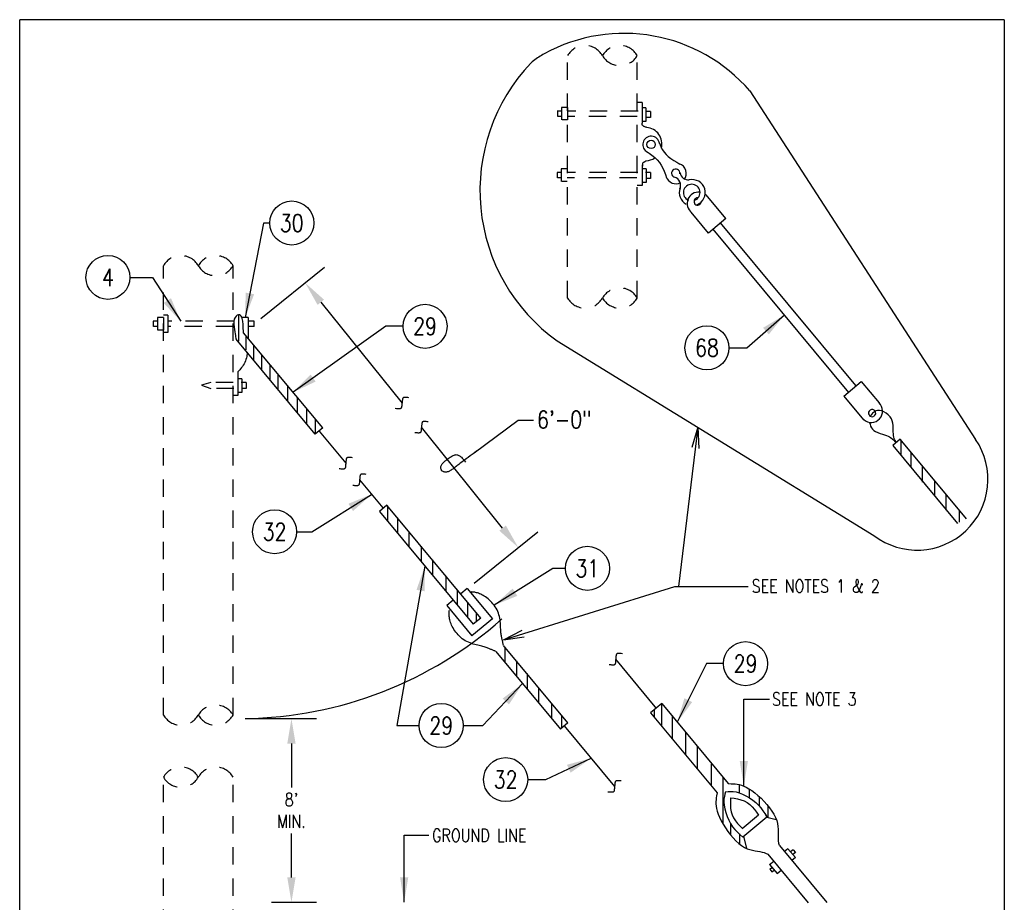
# Model space of a CAD drawing. Extents: x 0 to 7.1, y 0 to 9.85.
# Tile 2 of 2: x 0 to 7.1, y 3.48 to 9.85. Entities that reach past the tile are written whole.
import ezdxf
from ezdxf.enums import TextEntityAlignment as Align

# ---------------------------------------------------------------- set-up
doc = ezdxf.new("R2010")
doc.units = 0
doc.header["$MEASUREMENT"] = 0
doc.linetypes.add('HIDDEN2', pattern=[0.1875, 0.125, -0.0625])
doc.layers.get('0').update_dxf_attribs({"color": 2, "linetype": 'CONTINUOUS'})
doc.layers.get('Defpoints').update_dxf_attribs({"color": 2, "linetype": 'CONTINUOUS'})
doc.layers.add('E-DETL', color=2, linetype='CONTINUOUS')
doc.layers.add('E-DETL-TEXT', color=3, linetype='CONTINUOUS')
doc.styles.add('ROMANS', font='ROMANS.SHX', dxfattribs={"width": 0.8, "height": 0.109375})
doc.dimstyles.get("Standard").update_dxf_attribs({"dimtxt": 0.09375, "dimasz": 0.18, "dimexe": 0.18, "dimexo": 0.0625, "dimgap": 0.03125, "dimtad": 0, "dimtih": 1, "dimtoh": 1, "dimdec": 0, "dimzin": 0, "dimdsep": 46, "dimlunit": 4, "dimtxsty": 'ROMANS', "dimcen": 0.09, "dimclrd": 256, "dimclre": 256, "dimadec": 0, "dimazin": 0, "dimtfac": 1, "dimtdec": 0, "dimtofl": 0, "dimtmove": 1, "dimatfit": 3, "dimfxl": 0, "dimtolj": 1, "dimtzin": 0, "dimlwd": -1, "dimarcsym": 0})

# ---------------------------------------------------------------- blocks, each defined once
blk = doc.blocks.new('BREAK')
at = {"color": 0, "linetype": 'Continuous'}
blk.add_lwpolyline([(0, 0.0625), (-0.0055, 0.057), (-0.0103, 0.0521), (-0.0144, 0.0479), (-0.0177, 0.0441), (-0.0205, 0.0408), (-0.0225, 0.0378), (-0.0239, 0.0351), (-0.0247, 0.0326), (-0.0249, 0.0302), (-0.0246, 0.0279), (-0.0238, 0.0257), (-0.0226, 0.0236), (-0.0211, 0.0216), (-0.0194, 0.0196), (-0.0176, 0.0176), (-0.0156, 0.0156), (-0.0137, 0.0137), (-0.0117, 0.0117), (-0.0098, 0.0098), (-0.0078, 0.0078), (-0.0059, 0.0059), (-0.0039, 0.0039), (-0.002, 0.002), (0, 0), (0.002, -0.002), (0.0039, -0.0039), (0.0059, -0.0059), (0.0078, -0.0078), (0.0098, -0.0098), (0.0117, -0.0117), (0.0137, -0.0137), (0.0156, -0.0156), (0.0176, -0.0176), (0.0194, -0.0196), (0.0211, -0.0216), (0.0226, -0.0236), (0.0238, -0.0257), (0.0246, -0.0279), (0.0249, -0.0302), (0.0247, -0.0326), (0.0239, -0.0351), (0.0225, -0.0378), (0.0205, -0.0408), (0.0177, -0.0441), (0.0144, -0.0479), (0.0103, -0.0521), (0.0055, -0.057), (0, -0.0625)], dxfattribs=at)
blk = doc.blocks.new('*D2')
at = {"layer": 'Defpoints', "color": 0}
for p in [(1.6257, 4.8058), (1.9606, 4.8058), (1.7538, 3.4803)]:
    blk.add_point(p, dxfattribs=at)
at = {"layer": 'E-DETL-TEXT', "lineweight": -2}
for p, q in [((1.6882, 4.8058), (2.1406, 4.8058)), ((1.8163, 3.4803), (2.1406, 3.4803))]:
    blk.add_line(p, q, dxfattribs=at)
at = {"layer": 'E-DETL-TEXT'}
for p, q in [((1.9606, 4.6258), (1.9606, 4.3082)), ((1.9606, 3.6603), (1.9606, 3.9779))]:
    blk.add_line(p, q, dxfattribs=at)
for points in [[(1.9306, 4.6258), (1.9906, 4.6258), (1.9606, 4.8058)], [(1.9306, 3.6603), (1.9906, 3.6603), (1.9606, 3.4803)]]:
    blk.add_solid(points, dxfattribs=at)
at = {"layer": 'E-DETL-TEXT', "color": 0, "insert": (1.9606, 4.143), "char_height": 0.09375, "attachment_point": 5, "style": 'ROMANS'}
blk.add_mtext("\\A1;8'\\PMIN.", dxfattribs=at)
blk = doc.blocks.new('LOOP')
at = {"color": 0, "linetype": 'Continuous'}
blk.add_lwpolyline([(-1.119, 0), (-1.115, 0), (-0.947, 0), (-0.809, 0), (-0.694, 0), (-0.6, 0), (-0.523, 0), (-0.456, 0), (-0.397, 0), (-0.341, 0), (-0.288, 0), (-0.238, 0), (-0.189, 0), (-0.142, 0), (-0.097, 0), (-0.053, 0), (-0.01, 0), (0.033, 0), (0.074, 0), (0.114, -0.001), (0.153, -0.003), (0.19, -0.006), (0.226, -0.011), (0.259, -0.017), (0.289, -0.025), (0.317, -0.036), (0.343, -0.048), (0.365, -0.063), (0.386, -0.079), (0.403, -0.095), (0.419, -0.113), (0.432, -0.131), (0.442, -0.15), (0.45, -0.168), (0.456, -0.186), (0.46, -0.204), (0.461, -0.223), (0.46, -0.241), (0.456, -0.259), (0.45, -0.277), (0.442, -0.295), (0.432, -0.313), (0.419, -0.331), (0.404, -0.348), (0.387, -0.365), (0.367, -0.38), (0.345, -0.394), (0.32, -0.406), (0.293, -0.416), (0.264, -0.425), (0.232, -0.431), (0.198, -0.435), (0.162, -0.438), (0.124, -0.44), (0.086, -0.441), (0.045, -0.441), (0.004, -0.441), (-0.038, -0.441), (-0.08, -0.441), (-0.122, -0.44), (-0.163, -0.438), (-0.202, -0.435), (-0.24, -0.43), (-0.275, -0.424), (-0.307, -0.416), (-0.336, -0.405), (-0.362, -0.392), (-0.384, -0.377), (-0.404, -0.359), (-0.421, -0.339), (-0.436, -0.316), (-0.45, -0.292), (-0.461, -0.264), (-0.471, -0.235), (-0.48, -0.202), (-0.488, -0.166), (-0.494, -0.125), (-0.499, -0.08), (-0.502, -0.03), (-0.505, 0.027), (-0.505, 0.09)], dxfattribs=at)

msp = doc.modelspace()

# ---------------------------------------------------------------- linework, layer by layer
at = {"layer": 'E-DETL'}
for p, q in [((7.1036, 9.8484), (0, 9.8484)), ((0, 0), (0, 9.8484)), ((7.1036, 9.8484), (7.1036, 0)), ((3.7645, 9.5908), (3.7548, 9.5849)), ((3.7741, 9.5966), (3.7645, 9.5908)), ((3.7837, 9.6023), (3.7741, 9.5966)), ((3.6974, 9.5433), (3.6879, 9.5357)), ((3.707, 9.5509), (3.6974, 9.5433)), ((3.7165, 9.5583), (3.707, 9.5509)), ((3.726, 9.5654), (3.7165, 9.5583)), ((3.7356, 9.5723), (3.726, 9.5654)), ((3.7452, 9.5787), (3.7356, 9.5723)), ((3.7548, 9.5849), (3.7452, 9.5787)), ((5.2684, 9.3343), (6.8969, 6.8197)), ((3.8772, 7.5313), (6.1634, 6.1268)), ((2.1601, 6.8791), (2.3525, 6.6478)), ((2.4524, 6.5276), (2.6189, 6.3274)), ((4.5856, 4.8895), (4.3, 5.2339)), ((3.9282, 4.7529), (4.2918, 4.3157))]:
    msp.add_line(p, q, dxfattribs=at)
at = {"layer": 'E-DETL', "linetype": 'HIDDEN2'}
for p, q in [((3.953, 7.8403), (3.953, 9.589)), ((4.4558, 7.8403), (4.4558, 9.589)), ((1.0371, 4.8312), (1.0371, 8.0736)), ((1.5399, 4.8312), (1.5399, 8.0736)), ((1.0371, 3.0774), (1.0371, 4.3832)), ((1.5399, 3.0774), (1.5399, 4.3832))]:
    msp.add_line(p, q, dxfattribs=at)
at = {"layer": 'E-DETL', "color": 4}
for p, q in [((4.4899, 9.2518), (4.4577, 9.2518)), ((4.4899, 9.2518), (4.4899, 9.1024)), ((3.9076, 9.1879), (3.8787, 9.1879)), ((3.8816, 9.1503), (3.8816, 9.1879)), ((3.9106, 9.1879), (3.9076, 9.1879)), ((3.953, 9.2156), (3.9091, 9.2156)), ((3.9091, 9.2156), (3.9091, 9.1247)), ((3.953, 9.2156), (3.953, 9.1247)), ((4.518, 9.2126), (4.4899, 9.2126)), ((4.5499, 9.1861), (4.514, 9.1861)), ((4.518, 9.2126), (4.518, 9.1139)), ((4.5499, 9.1861), (4.5499, 9.1427)), ((3.9126, 9.1503), (3.8816, 9.1503)), ((3.953, 9.1247), (3.9129, 9.1247)), ((4.518, 9.1139), (4.4899, 9.1139)), ((4.4903, 9.0994), (4.4899, 9.1024)), ((4.4907, 9.0964), (4.4903, 9.0994)), ((4.4913, 9.0935), (4.4907, 9.0964)), ((4.492, 9.0908), (4.4913, 9.0935)), ((4.5499, 9.1427), (4.5239, 9.1427)), ((4.4929, 9.0883), (4.492, 9.0908)), ((4.494, 9.086), (4.4929, 9.0883)), ((4.4954, 9.084), (4.494, 9.086)), ((4.4973, 9.0821), (4.4954, 9.084)), ((4.4996, 9.0804), (4.4973, 9.0821)), ((4.5025, 9.0788), (4.4996, 9.0804)), ((4.506, 9.0772), (4.5025, 9.0788)), ((4.5101, 9.0756), (4.506, 9.0772)), ((4.5145, 9.074), (4.5101, 9.0756)), ((4.5192, 9.0725), (4.5145, 9.074)), ((4.5241, 9.0709), (4.5192, 9.0725)), ((4.6135, 8.9632), (4.621, 8.9447)), ((4.5203, 8.8997), (4.5413, 8.8851)), ((4.5413, 8.8851), (4.5618, 8.87)), ((4.621, 8.9447), (4.6291, 8.9264)), ((4.6291, 8.9264), (4.6384, 8.9086)), ((4.6384, 8.9086), (4.6495, 8.8915)), ((4.6495, 8.8915), (4.663, 8.8754)), ((4.4945, 8.8117), (4.4933, 8.8083)), ((4.4965, 8.8145), (4.4945, 8.8117)), ((4.4991, 8.8169), (4.4965, 8.8145)), ((4.502, 8.8188), (4.4991, 8.8169)), ((4.5051, 8.8206), (4.502, 8.8188)), ((4.5081, 8.8222), (4.5051, 8.8206)), ((4.5109, 8.8238), (4.5081, 8.8222)), ((4.5134, 8.8253), (4.5109, 8.8238)), ((4.5158, 8.8269), (4.5134, 8.8253)), ((4.5181, 8.8284), (4.5158, 8.8269)), ((4.5204, 8.83), (4.5181, 8.8284)), ((4.5618, 8.87), (4.5812, 8.8542)), ((4.5812, 8.8542), (4.5991, 8.8373)), ((4.5991, 8.8373), (4.615, 8.8189)), ((4.615, 8.8189), (4.6285, 8.7988)), ((4.663, 8.8754), (4.6794, 8.8603)), ((4.6794, 8.8603), (4.6982, 8.8461)), ((4.6982, 8.8461), (4.7187, 8.8327)), ((4.7187, 8.8327), (4.7406, 8.8197)), ((4.7406, 8.8197), (4.763, 8.8069)), ((3.9054, 8.7447), (3.8765, 8.7447)), ((3.8794, 8.7072), (3.8794, 8.7447)), ((3.9084, 8.7447), (3.9054, 8.7447)), ((3.9507, 8.7724), (3.9068, 8.7724)), ((3.9068, 8.7724), (3.9068, 8.6815)), ((4.4906, 8.8002), (4.4906, 8.6519)), ((4.5187, 8.7735), (4.4906, 8.7735)), ((4.4927, 8.8045), (4.4926, 8.8003)), ((4.4926, 8.8003), (4.4929, 8.7959)), ((4.4933, 8.8083), (4.4927, 8.8045)), ((4.4929, 8.7959), (4.4932, 8.7914)), ((4.5506, 8.747), (4.5147, 8.747)), ((4.5187, 8.7735), (4.5187, 8.6747)), ((4.5506, 8.747), (4.5506, 8.7035)), ((4.6285, 8.7988), (4.64, 8.7772)), ((4.64, 8.7772), (4.6499, 8.7545)), ((4.6499, 8.7545), (4.6588, 8.7311)), ((3.9104, 8.7072), (3.8794, 8.7072)), ((3.9507, 8.6815), (3.9107, 8.6815)), ((4.5187, 8.6747), (4.4906, 8.6747)), ((4.5506, 8.7035), (4.5246, 8.7035)), ((4.6588, 8.7311), (4.6672, 8.7072)), ((4.4906, 8.6519), (4.4558, 8.6519)), ((5.095, 8.4134), (4.9529, 8.5843)), ((4.969, 8.3086), (4.8435, 8.4596)), ((5.095, 8.4134), (4.969, 8.3086)), ((5.9824, 7.1589), (5.0029, 8.3368)), ((6.0321, 7.2096), (5.0572, 8.3819)), ((0.9918, 7.6725), (0.9628, 7.6725)), ((0.9658, 7.6349), (0.9658, 7.6725)), ((0.9947, 7.6725), (0.9918, 7.6725)), ((1.0371, 7.7001), (0.9932, 7.7001)), ((0.9932, 7.7001), (0.9932, 7.6093)), ((1.0686, 7.7161), (1.0371, 7.7161)), ((1.0371, 7.7001), (1.0371, 7.6093)), ((1.0686, 7.7161), (1.0686, 7.5906)), ((1.5485, 7.6866), (1.5458, 7.6702)), ((1.5538, 7.6998), (1.5485, 7.6866)), ((1.5611, 7.7094), (1.5538, 7.6998)), ((1.5696, 7.7157), (1.5611, 7.7094)), ((1.5783, 7.7186), (1.5696, 7.7157)), ((1.5776, 7.7185), (1.5776, 7.528)), ((1.5864, 7.7184), (1.5783, 7.7186)), ((1.5932, 7.7152), (1.5864, 7.7184)), ((1.5986, 7.7096), (1.5932, 7.7152)), ((1.6028, 7.7021), (1.5986, 7.7096)), ((1.606, 7.6933), (1.6028, 7.7021)), ((1.6493, 7.6991), (1.6054, 7.6991)), ((1.6083, 7.6839), (1.606, 7.6933)), ((1.6099, 7.6744), (1.6083, 7.6839)), ((1.6109, 7.665), (1.6099, 7.6744)), ((1.6493, 7.6991), (1.6493, 7.5486)), ((1.6921, 7.6725), (1.6502, 7.6725)), ((1.6921, 7.6349), (1.6921, 7.6725)), ((0.9967, 7.6349), (0.9658, 7.6349)), ((1.0371, 7.6093), (0.9971, 7.6093)), ((1.5458, 7.6702), (1.5454, 7.6515)), ((1.5454, 7.6515), (1.5466, 7.6319)), ((1.5466, 7.6319), (1.5488, 7.6129)), ((1.5488, 7.6129), (1.5513, 7.5958)), ((1.6116, 7.6556), (1.6109, 7.665)), ((1.612, 7.6464), (1.6116, 7.6556)), ((1.6123, 7.6375), (1.612, 7.6464)), ((1.6126, 7.629), (1.6123, 7.6375)), ((1.613, 7.621), (1.6126, 7.629)), ((1.6134, 7.6137), (1.613, 7.621)), ((1.6138, 7.6073), (1.6134, 7.6137)), ((1.6142, 7.602), (1.6138, 7.6073)), ((1.6146, 7.5979), (1.6142, 7.602)), ((1.6921, 7.6349), (1.6512, 7.6349)), ((1.0686, 7.5906), (1.0371, 7.5906)), ((1.5513, 7.5958), (1.5537, 7.5815)), ((1.5537, 7.5815), (1.5559, 7.5698)), ((1.5559, 7.5698), (1.5578, 7.5601)), ((1.5578, 7.5601), (1.5597, 7.5517)), ((1.5597, 7.5517), (1.5614, 7.5439)), ((2.1319, 6.8579), (1.5614, 7.5439)), ((1.6149, 7.5948), (1.6146, 7.5979)), ((1.6152, 7.5924), (1.6149, 7.5948)), ((1.6154, 7.5906), (1.6152, 7.5924)), ((1.6157, 7.589), (1.6154, 7.5906)), ((2.1861, 6.903), (1.6157, 7.589)), ((1.6321, 7.5692), (1.6321, 7.4657)), ((1.6875, 7.5026), (1.6875, 7.3926)), ((1.6327, 7.397), (1.6288, 7.3864)), ((1.6356, 7.4075), (1.6327, 7.397)), ((1.6376, 7.4178), (1.6356, 7.4075)), ((1.6391, 7.428), (1.6376, 7.4178)), ((1.6401, 7.4382), (1.6391, 7.428)), ((1.6409, 7.4484), (1.6401, 7.4382)), ((1.7454, 7.433), (1.7454, 7.3227)), ((1.5877, 7.3227), (1.5812, 7.3157)), ((1.5941, 7.3301), (1.5877, 7.3227)), ((1.6004, 7.338), (1.5941, 7.3301)), ((1.6067, 7.3465), (1.6004, 7.338)), ((1.6129, 7.3557), (1.6067, 7.3465)), ((1.6187, 7.3656), (1.6129, 7.3557)), ((1.6241, 7.3759), (1.6187, 7.3656)), ((1.6288, 7.3864), (1.6241, 7.3759)), ((1.8055, 7.3607), (1.8055, 7.2504)), ((1.5812, 7.3157), (1.5747, 7.3088)), ((1.5747, 7.3088), (1.5747, 7.1365)), ((1.6029, 7.2581), (1.5747, 7.2581)), ((1.6029, 7.2581), (1.6029, 7.1593)), ((1.8617, 7.2932), (1.8617, 7.1811)), ((1.6348, 7.2315), (1.5988, 7.2315)), ((1.6348, 7.1881), (1.6088, 7.1881)), ((1.6348, 7.2315), (1.6348, 7.1881)), ((1.9321, 7.2084), (1.9321, 7.0976)), ((5.9457, 7.1333), (6.0717, 7.2381)), ((6.0717, 7.2381), (6.1997, 7.0841)), ((1.5747, 7.1365), (1.5399, 7.1365)), ((1.6029, 7.1593), (1.5747, 7.1593)), ((2.003, 7.1232), (2.003, 7.0129)), ((5.9457, 7.1333), (6.0878, 6.9624)), ((2.0704, 7.0422), (2.0704, 6.9319)), ((2.1312, 6.9691), (2.1312, 6.8587)), ((6.14, 6.9892), (6.1386, 6.9852)), ((6.1418, 6.9934), (6.14, 6.9892)), ((6.1442, 6.998), (6.1418, 6.9934)), ((6.1477, 7.003), (6.1442, 6.998)), ((6.1526, 7.0086), (6.1477, 7.003)), ((6.1591, 7.0148), (6.1526, 7.0086)), ((6.1673, 7.0208), (6.1591, 7.0148)), ((6.1774, 7.0258), (6.1673, 7.0208)), ((6.1894, 7.0288), (6.1774, 7.0258)), ((6.2033, 7.029), (6.1894, 7.0288)), ((6.219, 7.0256), (6.2033, 7.029)), ((6.2356, 7.0189), (6.219, 7.0256)), ((6.2519, 7.0094), (6.2356, 7.0189)), ((6.2669, 6.9977), (6.2519, 7.0094)), ((6.2794, 6.9842), (6.2669, 6.9977)), ((6.2886, 6.9693), (6.2794, 6.9842)), ((6.2948, 6.9535), (6.2886, 6.9693)), ((2.1861, 6.903), (2.1319, 6.8579)), ((6.1318, 6.942), (6.1352, 6.9291)), ((6.1352, 6.9291), (6.1393, 6.9165)), ((6.1393, 6.9165), (6.1447, 6.9045)), ((6.1447, 6.9045), (6.1521, 6.8936)), ((6.1521, 6.8936), (6.1622, 6.884)), ((6.2986, 6.9373), (6.2948, 6.9535)), ((6.3008, 6.9208), (6.2986, 6.9373)), ((6.3018, 6.9047), (6.3008, 6.9208)), ((6.3023, 6.8891), (6.3018, 6.9047)), ((6.1622, 6.884), (6.1753, 6.876)), ((6.1753, 6.876), (6.1907, 6.8693)), ((6.1907, 6.8693), (6.2072, 6.8635)), ((6.2072, 6.8635), (6.2238, 6.8584)), ((6.2238, 6.8584), (6.2393, 6.8535)), ((6.2393, 6.8535), (6.2529, 6.8485)), ((6.2529, 6.8485), (6.2646, 6.8434)), ((6.2646, 6.8434), (6.2747, 6.8383)), ((6.2747, 6.8383), (6.2834, 6.833)), ((6.2834, 6.833), (6.291, 6.8277)), ((6.291, 6.8277), (6.2977, 6.8223)), ((6.2977, 6.8223), (6.3038, 6.8169)), ((6.3529, 6.8207), (6.2986, 6.7756)), ((6.3027, 6.8744), (6.3023, 6.8891)), ((6.3032, 6.8607), (6.3027, 6.8744)), ((6.3041, 6.8483), (6.3032, 6.8607)), ((6.3059, 6.8372), (6.3041, 6.8483)), ((6.3086, 6.8277), (6.3059, 6.8372)), ((6.3123, 6.8194), (6.3086, 6.8277)), ((6.8297, 6.2473), (6.3529, 6.8207)), ((6.2986, 6.7756), (6.7669, 6.2124)), ((6.3038, 6.8169), (6.3093, 6.8114)), ((6.3093, 6.8114), (6.3145, 6.8059)), ((6.3166, 6.8121), (6.3123, 6.8194)), ((6.3145, 6.8059), (6.3196, 6.8003)), ((6.3213, 6.8054), (6.3166, 6.8121)), ((6.3263, 6.7991), (6.3213, 6.8054)), ((6.3564, 6.8164), (6.3564, 6.7113)), ((6.4294, 6.7287), (6.4294, 6.6175)), ((6.5121, 6.6291), (6.5121, 6.5121)), ((6.5993, 6.5243), (6.5993, 6.4153)), ((6.6815, 6.4255), (6.6815, 6.3091)), ((2.6494, 6.3458), (2.5952, 6.3007)), ((3.3269, 5.5312), (2.6494, 6.3458)), ((2.653, 6.3416), (2.653, 6.2313)), ((2.5952, 6.3007), (3.2726, 5.4861)), ((2.7259, 6.2539), (2.7259, 6.1435)), ((6.777, 6.3106), (6.777, 6.222)), ((2.8087, 6.1543), (2.8087, 6.044)), ((2.8959, 6.0494), (2.8959, 5.9404)), ((2.978, 5.9507), (2.978, 5.8404)), ((3.0736, 5.8358), (3.0736, 5.7255)), ((3.1553, 5.7375), (3.1553, 5.6272)), ((3.2293, 5.744), (3.1824, 5.705)), ((3.2293, 5.744), (3.4103, 5.5264)), ((3.2293, 5.744), (3.3738, 5.5703)), ((3.2643, 5.7189), (3.2583, 5.7193)), ((3.2704, 5.7184), (3.2643, 5.7189)), ((3.2765, 5.7178), (3.2704, 5.7184)), ((3.2828, 5.7169), (3.2765, 5.7178)), ((3.2893, 5.7158), (3.2828, 5.7169)), ((3.2962, 5.7143), (3.2893, 5.7158)), ((3.3033, 5.7124), (3.2962, 5.7143)), ((3.3107, 5.71), (3.3033, 5.7124)), ((3.3185, 5.7071), (3.3107, 5.71)), ((3.3265, 5.7037), (3.3185, 5.7071)), ((3.3348, 5.6996), (3.3265, 5.7037)), ((3.3434, 5.695), (3.3348, 5.6996)), ((3.3522, 5.6897), (3.3434, 5.695)), ((3.3611, 5.6837), (3.3522, 5.6897)), ((3.3701, 5.6771), (3.3611, 5.6837)), ((3.1282, 5.6599), (3.0812, 5.6208)), ((3.0812, 5.6208), (3.2621, 5.4032)), ((3.2316, 5.6458), (3.2316, 5.5355)), ((3.3792, 5.6698), (3.3701, 5.6771)), ((3.3882, 5.6618), (3.3792, 5.6698)), ((3.3972, 5.6533), (3.3882, 5.6618)), ((3.4059, 5.6441), (3.3972, 5.6533)), ((3.4144, 5.6343), (3.4059, 5.6441)), ((3.4225, 5.624), (3.4144, 5.6343)), ((3.4302, 5.6132), (3.4225, 5.624)), ((3.4372, 5.602), (3.4302, 5.6132)), ((3.098, 5.5567), (3.0981, 5.5633)), ((3.0982, 5.5497), (3.098, 5.5567)), ((3.0981, 5.5633), (3.0984, 5.5697)), ((3.0988, 5.5423), (3.0982, 5.5497)), ((3.0984, 5.5697), (3.0989, 5.5758)), ((3.0997, 5.5346), (3.0988, 5.5423)), ((3.0989, 5.5758), (3.0995, 5.5818)), ((3.0995, 5.5818), (3.1002, 5.5878)), ((3.2936, 5.5712), (3.2936, 5.5068)), ((3.4436, 5.5904), (3.4372, 5.602)), ((3.4492, 5.5785), (3.4436, 5.5904)), ((3.4539, 5.5664), (3.4492, 5.5785)), ((3.4578, 5.5542), (3.4539, 5.5664)), ((3.4609, 5.5419), (3.4578, 5.5542)), ((3.4634, 5.5297), (3.4609, 5.5419)), ((3.1012, 5.5265), (3.0997, 5.5346)), ((3.1031, 5.5179), (3.1012, 5.5265)), ((3.1056, 5.509), (3.1031, 5.5179)), ((3.1086, 5.4997), (3.1056, 5.509)), ((3.1122, 5.4901), (3.1086, 5.4997)), ((3.1165, 5.4803), (3.1122, 5.4901)), ((3.1213, 5.4702), (3.1165, 5.4803)), ((3.1268, 5.4599), (3.1213, 5.4702)), ((3.4103, 5.5264), (3.2621, 5.4032)), ((3.3269, 5.5312), (3.2726, 5.4861)), ((3.4653, 5.5176), (3.4634, 5.5297)), ((3.4667, 5.5057), (3.4653, 5.5176)), ((3.4678, 5.4941), (3.4667, 5.5057)), ((3.4685, 5.4828), (3.4678, 5.4941)), ((3.4692, 5.4719), (3.4685, 5.4828)), ((3.4697, 5.4615), (3.4692, 5.4719)), ((3.133, 5.4496), (3.1268, 5.4599)), ((3.1398, 5.4392), (3.133, 5.4496)), ((3.1472, 5.429), (3.1398, 5.4392)), ((3.1553, 5.4189), (3.1472, 5.429)), ((3.1639, 5.409), (3.1553, 5.4189)), ((3.1732, 5.3995), (3.1639, 5.409)), ((3.1829, 5.3905), (3.1732, 5.3995)), ((3.4702, 5.4516), (3.4697, 5.4615)), ((3.4708, 5.4422), (3.4702, 5.4516)), ((3.4715, 5.4333), (3.4708, 5.4422)), ((3.4723, 5.4249), (3.4715, 5.4333)), ((3.4732, 5.4171), (3.4723, 5.4249)), ((3.4743, 5.4098), (3.4732, 5.4171)), ((3.4755, 5.4029), (3.4743, 5.4098)), ((3.4767, 5.3964), (3.4755, 5.4029)), ((3.1932, 5.3821), (3.1829, 5.3905)), ((3.2038, 5.3745), (3.1932, 5.3821)), ((3.2148, 5.3676), (3.2038, 5.3745)), ((3.2262, 5.3616), (3.2148, 5.3676)), ((3.2376, 5.3563), (3.2262, 5.3616)), ((3.2492, 5.3516), (3.2376, 5.3563)), ((3.2608, 5.3476), (3.2492, 5.3516)), ((3.2722, 5.344), (3.2608, 5.3476)), ((3.2834, 5.3408), (3.2722, 5.344)), ((3.2944, 5.338), (3.2834, 5.3408)), ((3.305, 5.3354), (3.2944, 5.338)), ((3.3151, 5.333), (3.305, 5.3354)), ((3.3248, 5.3306), (3.3151, 5.333)), ((3.3339, 5.3283), (3.3248, 5.3306)), ((3.3425, 5.326), (3.3339, 5.3283)), ((3.478, 5.3903), (3.4767, 5.3964)), ((3.4792, 5.3845), (3.478, 5.3903)), ((3.4804, 5.3789), (3.4792, 5.3845)), ((3.4815, 5.3735), (3.4804, 5.3789)), ((3.4826, 5.3684), (3.4815, 5.3735)), ((3.4836, 5.3633), (3.4826, 5.3684)), ((3.4847, 5.3585), (3.4836, 5.3633)), ((3.4857, 5.3537), (3.4847, 5.3585)), ((3.4868, 5.349), (3.4857, 5.3537)), ((3.4878, 5.3444), (3.4868, 5.349)), ((3.4889, 5.3398), (3.4878, 5.3444)), ((3.4899, 5.3351), (3.4889, 5.3398)), ((3.9553, 4.7755), (3.4911, 5.3337)), ((3.3506, 5.3237), (3.3425, 5.326)), ((3.3581, 5.3214), (3.3506, 5.3237)), ((3.3652, 5.319), (3.3581, 5.3214)), ((3.3717, 5.3166), (3.3652, 5.319)), ((3.3778, 5.3142), (3.3717, 5.3166)), ((3.3836, 5.3119), (3.3778, 5.3142)), ((3.3891, 5.3096), (3.3836, 5.3119)), ((3.3944, 5.3074), (3.3891, 5.3096)), ((3.3995, 5.3053), (3.3944, 5.3074)), ((3.4044, 5.3033), (3.3995, 5.3053)), ((3.4091, 5.3014), (3.4044, 5.3033)), ((3.4137, 5.2994), (3.4091, 5.3014)), ((3.4182, 5.2975), (3.4137, 5.2994)), ((3.4226, 5.2957), (3.4182, 5.2975)), ((3.427, 5.2938), (3.4226, 5.2957)), ((3.4313, 5.2919), (3.427, 5.2938)), ((3.4357, 5.29), (3.4313, 5.2919)), ((3.4357, 5.29), (3.9011, 4.7304)), ((3.5005, 5.3224), (3.5005, 5.212)), ((3.5833, 5.2228), (3.5833, 5.1134)), ((3.6601, 5.1305), (3.6601, 5.0202)), ((3.7428, 5.031), (3.7428, 4.9207)), ((3.8367, 4.9181), (3.8367, 4.8078)), ((4.6322, 4.9153), (4.5516, 4.8485)), ((4.6303, 4.9138), (4.6303, 4.7535)), ((4.6322, 4.9153), (5.1122, 4.3365)), ((3.9094, 4.8307), (3.9094, 4.7373)), ((4.5516, 4.8485), (5.0319, 4.2693)), ((4.5792, 4.8152), (4.5792, 4.8686)), ((4.5919, 4.8819), (4.5856, 4.8895)), ((3.9553, 4.7755), (3.9011, 4.7304)), ((4.7079, 4.824), (4.7079, 4.66)), ((4.8036, 4.7086), (4.8036, 4.5447)), ((4.8883, 4.6065), (4.8883, 4.4425)), ((4.9879, 4.4762), (4.9879, 4.3224)), ((5.0726, 4.3842), (5.0726, 4.0495)), ((5.1122, 4.3365), (5.1335, 4.3362)), ((5.1335, 4.3362), (5.1473, 4.336)), ((5.1473, 4.336), (5.1614, 4.3352)), ((5.1614, 4.3352), (5.176, 4.3335)), ((5.176, 4.3335), (5.1912, 4.3304)), ((5.0319, 4.2693), (5.0279, 4.2486)), ((5.0924, 4.2783), (5.0879, 4.2611)), ((5.0924, 4.2783), (5.1102, 4.2796)), ((5.0924, 4.2783), (5.1102, 4.2796)), ((5.1102, 4.2796), (5.1284, 4.2802)), ((5.1102, 4.2796), (5.1284, 4.2802)), ((5.1284, 4.2802), (5.1475, 4.2794)), ((5.1284, 4.2802), (5.1475, 4.2794)), ((5.1475, 4.2794), (5.1679, 4.2764)), ((5.1475, 4.2794), (5.1679, 4.2764)), ((5.1679, 4.2764), (5.1902, 4.2707)), ((5.1679, 4.2764), (5.1902, 4.2707)), ((5.1902, 4.2707), (5.2144, 4.2615)), ((5.1902, 4.2707), (5.2144, 4.2615)), ((5.1912, 4.3304), (5.2073, 4.3258)), ((5.1914, 4.3304), (5.1914, 4.2711)), ((5.2073, 4.3258), (5.2243, 4.3192)), ((5.2243, 4.3192), (5.2424, 4.3106)), ((5.2424, 4.3106), (5.2615, 4.2997)), ((5.2615, 4.2997), (5.282, 4.2861)), ((5.2626, 4.299), (5.2626, 4.2362)), ((5.282, 4.2861), (5.3036, 4.2698)), ((5.3036, 4.2698), (5.326, 4.2511)), ((5.0237, 4.2211), (5.0228, 4.2064)), ((5.0228, 4.2064), (5.0229, 4.1908)), ((5.0255, 4.2351), (5.0237, 4.2211)), ((5.0279, 4.2486), (5.0255, 4.2351)), ((5.0812, 4.2244), (5.0803, 4.2038)), ((5.0803, 4.2038), (5.0819, 4.1808)), ((5.0839, 4.2433), (5.0812, 4.2244)), ((5.0879, 4.2611), (5.0839, 4.2433)), ((5.1283, 4.235), (5.1276, 4.209)), ((5.1276, 4.209), (5.1277, 4.1833)), ((5.1283, 4.235), (5.154, 4.2309)), ((5.1283, 4.235), (5.154, 4.2309)), ((5.154, 4.2309), (5.1792, 4.2261)), ((5.154, 4.2309), (5.1792, 4.2261)), ((5.1792, 4.2261), (5.2036, 4.2199)), ((5.1792, 4.2261), (5.2036, 4.2199)), ((5.2036, 4.2199), (5.2266, 4.2117)), ((5.2036, 4.2199), (5.2266, 4.2117)), ((5.2144, 4.2615), (5.2398, 4.2494)), ((5.2144, 4.2615), (5.2398, 4.2494)), ((5.2266, 4.2117), (5.248, 4.2008)), ((5.2266, 4.2117), (5.248, 4.2008)), ((5.2398, 4.2494), (5.2652, 4.2347)), ((5.2398, 4.2494), (5.2652, 4.2347)), ((5.248, 4.2008), (5.2672, 4.1867)), ((5.248, 4.2008), (5.2672, 4.1867)), ((5.2652, 4.2347), (5.2896, 4.2181)), ((5.2652, 4.2347), (5.2896, 4.2181)), ((5.2896, 4.2181), (5.3118, 4.2001)), ((5.2896, 4.2181), (5.3118, 4.2001)), ((5.3118, 4.2001), (5.3311, 4.1811)), ((5.3118, 4.2001), (5.3311, 4.1811)), ((5.326, 4.2511), (5.3485, 4.2306)), ((5.3342, 4.2439), (5.3342, 4.179)), ((5.3485, 4.2306), (5.3704, 4.2086)), ((5.3704, 4.2086), (5.3911, 4.1857)), ((5.0229, 4.1908), (5.0245, 4.1742)), ((5.0245, 4.1742), (5.0278, 4.1563)), ((5.0278, 4.1563), (5.0329, 4.137)), ((5.0329, 4.137), (5.0402, 4.1161)), ((5.0819, 4.1808), (5.0864, 4.1553)), ((5.0864, 4.1553), (5.0936, 4.1281)), ((5.0936, 4.1281), (5.1033, 4.1004)), ((5.1277, 4.1833), (5.1292, 4.1583)), ((5.1292, 4.1583), (5.1331, 4.1341)), ((5.1331, 4.1341), (5.1399, 4.1111)), ((5.2672, 4.1867), (5.2848, 4.1698)), ((5.2672, 4.1867), (5.2848, 4.1698)), ((5.2848, 4.1698), (5.301, 4.1509)), ((5.2848, 4.1698), (5.301, 4.1509)), ((5.301, 4.1509), (5.3164, 4.1307)), ((5.301, 4.1509), (5.3164, 4.1307)), ((5.3164, 4.1307), (5.3313, 4.1098)), ((5.3164, 4.1307), (5.3313, 4.1098)), ((5.3311, 4.1811), (5.3477, 4.1613)), ((5.3311, 4.1811), (5.3477, 4.1613)), ((5.3477, 4.1613), (5.3624, 4.1411)), ((5.3477, 4.1613), (5.3624, 4.1411)), ((5.3624, 4.1411), (5.3758, 4.1204)), ((5.3624, 4.1411), (5.3758, 4.1204)), ((5.3758, 4.1204), (5.3885, 4.0996)), ((5.3758, 4.1204), (5.3919, 4.0942)), ((5.3911, 4.1857), (5.4101, 4.1622)), ((5.3969, 4.1788), (5.3969, 4.093)), ((5.4101, 4.1622), (5.4269, 4.1386)), ((5.4269, 4.1386), (5.4414, 4.1151)), ((5.0402, 4.1161), (5.0497, 4.0935)), ((5.0497, 4.0935), (5.0617, 4.0692)), ((5.0617, 4.0692), (5.0759, 4.0437)), ((5.1033, 4.1004), (5.1151, 4.0734)), ((5.1151, 4.0734), (5.1287, 4.0483)), ((5.1399, 4.1111), (5.1502, 4.0896)), ((5.1502, 4.0896), (5.1635, 4.0692)), ((5.1635, 4.0692), (5.179, 4.0498)), ((5.179, 4.0498), (5.196, 4.0309)), ((5.3313, 4.1098), (5.2118, 4.0107)), ((5.3895, 4.0947), (5.2166, 3.9513)), ((5.3895, 4.0947), (5.4586, 4.0789)), ((5.4414, 4.1151), (5.4531, 4.0921)), ((5.4531, 4.0921), (5.4619, 4.0698)), ((5.4619, 4.0698), (5.4675, 4.0484)), ((5.0759, 4.0437), (5.092, 4.0179)), ((5.092, 4.0179), (5.1095, 3.9923)), ((5.1095, 3.9923), (5.1282, 3.9676)), ((5.1287, 4.0483), (5.1438, 4.0258)), ((5.1292, 4.0475), (5.1292, 3.9664)), ((5.1438, 4.0258), (5.1601, 4.0058)), ((5.1601, 4.0058), (5.1773, 3.9876)), ((5.1773, 3.9876), (5.1951, 3.9706)), ((5.196, 4.0309), (5.2138, 4.0124)), ((5.4675, 4.0484), (5.4705, 4.0281)), ((5.4705, 4.0281), (5.4717, 4.0086)), ((5.4717, 3.99), (5.4712, 3.9722)), ((5.4717, 4.0086), (5.4717, 3.99)), ((5.1282, 3.9676), (5.1477, 3.9447)), ((5.1477, 3.9447), (5.1678, 3.9237)), ((5.1678, 3.9237), (5.1882, 3.9052)), ((5.1921, 3.9735), (5.1921, 3.9022)), ((5.1951, 3.9706), (5.2166, 3.9513)), ((5.2222, 3.9559), (5.2425, 3.87)), ((5.4712, 3.9722), (5.471, 3.9551)), ((5.471, 3.9551), (5.4713, 3.9387)), ((5.4713, 3.9387), (5.4727, 3.923)), ((5.4727, 3.923), (5.4753, 3.9079)), ((5.4753, 3.9079), (5.4796, 3.8935)), ((5.1882, 3.9052), (5.2087, 3.8894)), ((5.2087, 3.8894), (5.229, 3.8767)), ((5.229, 3.8767), (5.2489, 3.8672)), ((5.2489, 3.8672), (5.2684, 3.8605)), ((5.2684, 3.8605), (5.2873, 3.8557)), ((5.2873, 3.8557), (5.3056, 3.8523)), ((5.3056, 3.8523), (5.3232, 3.8494)), ((5.3232, 3.8494), (5.34, 3.8465)), ((5.34, 3.8465), (5.3561, 3.8431)), ((5.3561, 3.8431), (5.3713, 3.8389)), ((5.3713, 3.8389), (5.3856, 3.8335)), ((5.4826, 3.8898), (5.8236, 3.4786)), ((5.5429, 3.8672), (5.5183, 3.8468)), ((5.5429, 3.8672), (5.5962, 3.8029)), ((5.5798, 3.8594), (5.5617, 3.8444)), ((5.5966, 3.8391), (5.5785, 3.8242)), ((5.5798, 3.8594), (5.5966, 3.8391)), ((5.3856, 3.8335), (5.399, 3.8266)), ((5.3981, 3.8277), (5.6894, 3.4764)), ((5.4104, 3.7525), (5.4401, 3.7771)), ((5.5962, 3.8029), (5.5716, 3.7825)), ((5.4104, 3.7525), (5.4637, 3.6883)), ((5.412, 3.7193), (5.4273, 3.732)), ((5.412, 3.7193), (5.4275, 3.7007)), ((5.4275, 3.7007), (5.4428, 3.7134)), ((5.4637, 3.6883), (5.4933, 3.7129))]:
    msp.add_line(p, q, dxfattribs=at)
at = {"layer": 'E-DETL', "color": 4, "linetype": 'HIDDEN2'}
for p, q in [((4.4627, 9.1879), (3.953, 9.1879)), ((4.4558, 9.1503), (3.953, 9.1503)), ((4.4605, 8.7447), (3.9507, 8.7447)), ((4.4535, 8.7072), (3.9507, 8.7072)), ((1.5469, 7.6725), (1.0686, 7.6725)), ((1.5399, 7.6349), (1.0675, 7.6349)), ((1.3794, 7.2315), (1.3105, 7.2123)), ((1.3105, 7.2123), (1.3794, 7.1881)), ((1.54, 7.2315), (1.3794, 7.2315)), ((1.5459, 7.1881), (1.3794, 7.1881))]:
    msp.add_line(p, q, dxfattribs=at)
at = {"layer": 'E-DETL', "color": 4}
msp.add_circle((4.5551, 8.9487), 0.0301, dxfattribs=at)
at = {"layer": 'E-DETL'}
for centre, radius, start, end in [((4.3602, 8.5492), 1.2005, 40.8433, 118.69839), ((4.655, 8.6159), 1.3346, 136.43469, 234.35586), ((6.4748, 6.5318), 0.5109, 232.43977, 34.29388)]:
    msp.add_arc(centre, radius, start, end, dxfattribs=at)
at = {"layer": 'E-DETL', "linetype": 'HIDDEN2'}
for centre, start, end in [((4.0787, 9.5165), 30, 150), ((4.3301, 9.5165), 30, 150), ((4.3301, 9.6616), 210, 330), ((1.1628, 8.0011), 30, 150), ((1.4142, 8.0011), 30, 150), ((1.4142, 8.1462), 210, 330), ((4.3301, 7.7677), 30, 150), ((4.0787, 7.9129), 210, 330), ((4.3301, 7.9129), 210, 330), ((1.4142, 4.7586), 30, 150), ((1.1628, 4.9038), 210, 330), ((1.4142, 4.9038), 210, 330), ((1.1628, 4.3107), 30, 150), ((1.4142, 4.3107), 30, 150), ((1.1628, 4.4558), 210, 330)]:
    msp.add_arc(centre, 0.1451, start, end, dxfattribs=at)
at = {"layer": 'E-DETL', "color": 4}
for centre, radius, start, end in [((4.5128, 8.9506), 0.1208, 346.25403, 84.63815), ((4.5557, 8.9475), 0.0598, 7.78477, 244.38029), ((4.5128, 8.9506), 0.1208, 273.59766, 304.49942), ((4.7343, 8.7391), 0.0744, 323.61987, 70.63968), ((4.7329, 8.741), 0.0301, 353.0531, 274.02441), ((4.8239, 8.7534), 0.0602, 190.07513, 275.57822), ((4.7343, 8.7391), 0.0744, 199.62231, 296.96906), ((4.7084, 8.6544), 0.0602, 334.58298, 74.00812), ((4.8526, 8.6009), 0.0936, 290.80838, 103.45941), ((4.8526, 8.6009), 0.0936, 160.31744, 242.11171), ((4.8484, 8.6011), 0.0602, 292.90668, 246.07703), ((4.8969, 8.5225), 0.0819, 83.43134, 232.88364), ((4.8909, 8.5366), 0.0262, 87.60649, 359.2167), ((4.8969, 8.5225), 0.0819, 40.16242, 54.35234), ((6.1438, 7.0242), 0.0819, 228.3517, 46.85678), ((6.1498, 7.0101), 0.0262, 306.03775, 300.48834)]:
    msp.add_arc(centre, radius, start, end, dxfattribs=at)
at = {"layer": 'E-DETL-TEXT'}
for p, q in [((1.7578, 8.3814), (1.6273, 7.6991)), ((1.8038, 8.3814), (1.7578, 8.3814)), ((1.7407, 7.6929), (2.1999, 8.0625)), ((0.7958, 7.9891), (0.9576, 7.9891)), ((0.9576, 7.9891), (1.1614, 7.6725)), ((2.1726, 7.8094), (2.7583, 7.0818)), ((5.247, 7.4809), (5.5172, 7.7184)), ((2.6426, 7.636), (1.9722, 7.1603)), ((2.7655, 7.636), (2.6426, 7.636)), ((5.1172, 7.4809), (5.247, 7.4809)), ((3.4841, 6.1801), (2.8984, 6.9077)), ((3.2786, 6.7223), (3.5954, 6.9596)), ((3.5954, 6.9596), (3.7062, 6.9596)), ((4.8927, 6.9075), (4.7537, 5.7591)), ((4.8927, 6.9075), (4.8499, 6.7616)), ((4.8927, 6.9075), (4.8995, 6.7556)), ((2.1069, 6.154), (2.5387, 6.4238)), ((1.9981, 6.154), (2.1069, 6.154)), ((3.278, 5.7832), (3.7372, 6.1528)), ((3.8462, 5.8899), (3.423, 5.6233)), ((3.9369, 5.8899), (3.8462, 5.8899)), ((3.49, 5.3748), (4.7258, 5.7591)), ((4.7258, 5.7591), (5.2559, 5.7591)), ((3.49, 5.3748), (3.6258, 5.4433)), ((3.49, 5.3748), (3.6406, 5.3955)), ((4.9545, 5.2023), (4.7445, 4.7798)), ((5.0778, 5.2023), (4.9545, 5.2023)), ((3.3425, 4.7556), (3.6287, 5.0579)), ((3.2003, 4.7556), (3.3425, 4.7556)), ((3.7948, 4.3655), (4.1221, 4.5198)), ((3.6649, 4.3655), (3.7948, 4.3655))]:
    msp.add_line(p, q, dxfattribs=at)
for centre in [(1.9628, 8.3814), (0.6368, 7.9891), (2.9245, 7.636), (4.9582, 7.4809), (1.8391, 6.154), (4.0959, 5.8899), (5.2368, 5.2023), (3.0413, 4.7556), (3.5059, 4.3655)]:
    msp.add_circle(centre, 0.159, dxfattribs=at)
msp.add_arc((1.5855, 7.6555), 2.85, 270.80893, 311.62805, dxfattribs=at)
for points in [[(2.1959, 7.8282), (2.1492, 7.7906), (2.0597, 7.9496)], [(1.0918, 7.8384), (1.1614, 7.6725), (1.0392, 7.8046)], [(1.6913, 7.8673), (1.6273, 7.6991), (1.63, 7.8791)], [(5.3634, 7.6249), (5.5172, 7.7184), (5.4046, 7.5779)], [(2.1349, 7.2374), (1.9722, 7.1603), (2.0987, 7.2883)], [(2.3718, 6.3564), (2.5387, 6.4238), (2.4049, 6.3034)], [(3.5075, 6.199), (3.4607, 6.1613), (3.597, 6.0399)], [(3.5897, 5.6913), (3.423, 5.6233), (3.5564, 5.7442)], [(3.4842, 4.9507), (3.6287, 5.0579), (3.5295, 4.9077)], [(4.8514, 4.9246), (4.7445, 4.7798), (4.7955, 4.9524)], [(3.9484, 4.4725), (4.1221, 4.5198), (3.975, 4.4159)]]:
    msp.add_solid(points, dxfattribs=at)

# ---------------------------------------------------------------- block references
at = {"layer": 'E-DETL', "rotation": 309.7456691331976}
for p in [(2.3525, 6.6478), (2.4524, 6.5276), (4.3, 5.2339), (4.2918, 4.3157)]:
    msp.add_blockref('BREAK', p, dxfattribs=at)
at = {"layer": 'E-DETL-TEXT', "rotation": 308.8332761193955}
for p in [(2.7583, 7.0818), (2.8984, 6.9077)]:
    msp.add_blockref('BREAK', p, dxfattribs=at)
at = {"layer": 'E-DETL-TEXT', "xscale": 0.18, "yscale": 0.18, "zscale": 0.18, "rotation": 216.832827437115}
msp.add_blockref('LOOP', (3.1345, 6.6144), dxfattribs=at)

# ---------------------------------------------------------------- texts
at = {"layer": 'E-DETL-TEXT', "style": 'ROMANS', "width": 0.8}
for s, p in [('30', (1.9628, 8.3814)), ('4', (0.6368, 7.9891)), ('29', (2.9245, 7.636)), ('68', (4.9582, 7.4809)), ('32', (1.8391, 6.154)), ('31', (4.0959, 5.8899)), ('29', (5.2368, 5.2023)), ('29', (3.0413, 4.7556)), ('32', (3.5059, 4.3655))]:
    msp.add_text(s, height=0.125, dxfattribs=at).set_placement(p, align=Align.MIDDLE)
for s, height, p in [('6\'-0"', 0.125, (3.7323, 6.901)), ('SEE NOTES 1 & 2', 0.094, (5.2811, 5.715)), ('SEE NOTE 3', 0.094, (5.428, 4.8994)), ('GROUND LINE', 0.094, (2.9755, 3.9161))]:
    msp.add_text(s, height=height, dxfattribs=at).set_placement(p)

# ---------------------------------------------------------------- dimensions: what is measured, and where the dimension line sits
at = {"layer": 'E-DETL-TEXT'}
dim = msp.add_linear_dim(base=(1.9606, 4.8058), p1=(1.7538, 3.4803), p2=(1.6257, 4.8058), angle=90, text="8'\\PMIN.", dimstyle='Standard', dxfattribs=at)
dim.commit()
dim.dimension.update_dxf_attribs({"geometry": '*D2', "text_midpoint": (1.9606, 4.143)})

# ---------------------------------------------------------------- leaders
for points in [[(2.9229, 5.9067), (2.7219, 4.7556), (2.8823, 4.7556)], [(5.2243, 4.3192), (5.2243, 4.9453), (5.4107, 4.9453)], [(2.7737, 3.4803), (2.7737, 3.9649), (2.952, 3.9649)]]:
    msp.add_leader(points, dimstyle='Standard', dxfattribs=at)

doc.saveas('drawing.dxf')
